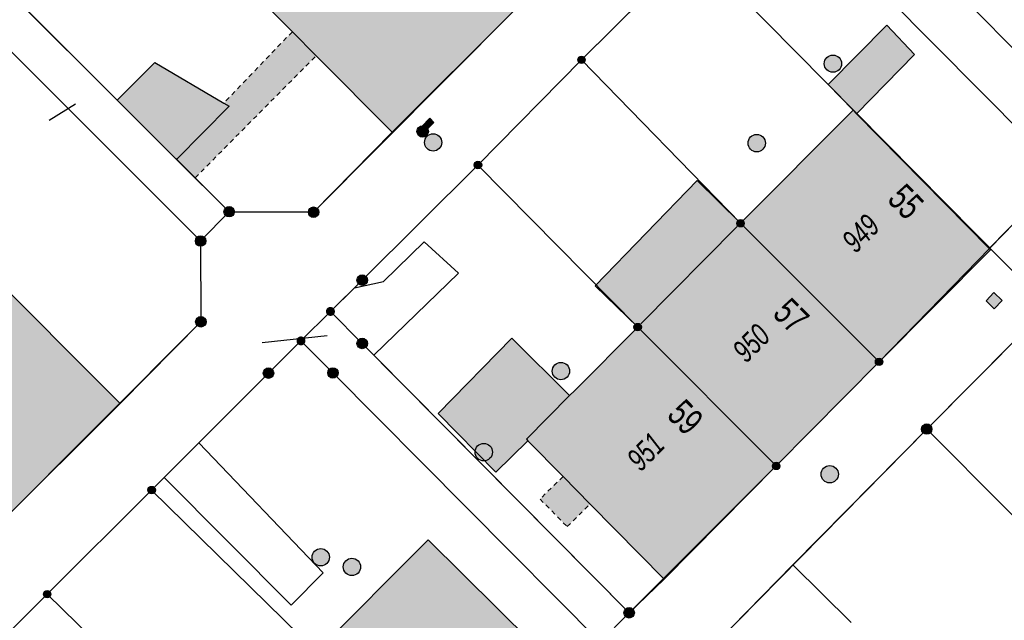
# Model space of a CAD drawing. Header units: metres. Extents: x 2695751 to 2696029, y 1260877 to 1261206.
# Tile 30 of 69: x 2695885 to 2695928, y 1261022 to 1261049. Entities that reach past the tile are written whole.
import ezdxf

# ---------------------------------------------------------------- set-up
doc = ezdxf.new("R2010")
doc.units = ezdxf.units.M
doc.linetypes.add('AUSGEZOGEN', pattern=[0])
doc.linetypes.add('VERDECKT2_S2', pattern=[0.36, 0.2, -0.16])
for name, color, linetype in [('AV_Flächen (EO)', 7, 'AUSGEZOGEN'), ('AV_Gebäudeflächen (BB)', 7, 'AUSGEZOGEN'), ('AV_Gebäudeflächen (EO)', 7, 'AUSGEZOGEN'), ('AV_Haus-Nr.', 7, 'AUSGEZOGEN'), ('AV_Hinweislinien', 7, 'AUSGEZOGEN'), ('AV_Linien (BB)', 7, 'AUSGEZOGEN'), ('AV_Linien (EO)', 7, 'AUSGEZOGEN'), ('AV_Versicherung-Nr.', 7, 'AUSGEZOGEN'), ('Liegenschaftsgrenzen', 7, 'AUSGEZOGEN'), ('PFAV', 255, 'AUSGEZOGEN'), ('PFAW', 255, 'AUSGEZOGEN'), ('PFGA', 255, 'AUSGEZOGEN'), ('PFWA', 255, 'AUSGEZOGEN'), ('RP_Abstandslinie', 7, 'AUSGEZOGEN')]:
    doc.layers.add(name, color=color, linetype=linetype)
doc.styles.add('ARIAL', font='arial.ttf')

msp = doc.modelspace()

# ---------------------------------------------------------------- hatches: boundary and pattern name
at = {"layer": 'AV_Gebäudeflächen (BB)', "true_color": 0xd2d2d2, "transparency": 33554687}
for points in [[(2695901.199, 1261043.684), (2695906.5, 1261048.97), (2695900.477, 1261055.011), (2695898.772, 1261056.722), (2695895.658, 1261053.607), (2695893.497, 1261051.464), (2695893.476, 1261051.443), (2695895.169, 1261049.747), (2695895.31, 1261049.605), (2695896.855, 1261048.051), (2695897.892, 1261047.009)], [(2695921.217, 1261044.646), (2695921.371, 1261044.489), (2695923.887, 1261047.061), (2695922.685, 1261048.336), (2695920.13, 1261045.751)], [(2695891.825, 1261042.506), (2695894.116, 1261044.812), (2695893.875, 1261044.953), (2695890.877, 1261046.712), (2695889.247, 1261045.075)], [(2695916.33, 1261039.73), (2695922.35, 1261033.71), (2695927.189, 1261038.573), (2695927.135, 1261038.628), (2695921.371, 1261044.489), (2695921.217, 1261044.646)], [(2695911.86, 1261035.22), (2695917.88, 1261029.19), (2695922.35, 1261033.71), (2695916.33, 1261039.73), (2695914.45, 1261041.586), (2695910.01, 1261037.017)], [(2695877.99, 1261032.62), (2695884.04, 1261026.6), (2695889.371, 1261031.902), (2695883.299, 1261037.969)], [(2695917.88, 1261029.19), (2695911.86, 1261035.22), (2695909.127, 1261032.468), (2695908.904, 1261032.243), (2695906.392, 1261034.738), (2695903.185, 1261031.467), (2695905.698, 1261028.917), (2695907.087, 1261030.285), (2695908.616, 1261028.733), (2695909.795, 1261027.536), (2695913.017, 1261024.266)], [(2695897.9, 1261021.11), (2695903.94, 1261015.11), (2695908.768, 1261020.027), (2695902.759, 1261025.985)]]:
    msp.add_hatch(color=254, dxfattribs=at).paths.add_polyline_path(points)
at = {"layer": 'AV_Gebäudeflächen (EO)', "true_color": 0xebebeb, "transparency": 33554687}
for points in [[(2695892.633, 1261041.702), (2695897.892, 1261047.009), (2695896.855, 1261048.051), (2695893.875, 1261044.953), (2695894.116, 1261044.812), (2695891.825, 1261042.506)], [(2695908.798, 1261026.553), (2695909.795, 1261027.536), (2695908.616, 1261028.733), (2695907.619, 1261027.75)]]:
    msp.add_hatch(color=7, dxfattribs=at).paths.add_polyline_path(points)
at = {"layer": 'PFAV', "transparency": 33554687}
for points in [[(2695909.582, 1261046.83), (2695909.579, 1261046.863), (2695909.569, 1261046.894), (2695909.553, 1261046.923), (2695909.532, 1261046.948), (2695909.506, 1261046.968), (2695909.476, 1261046.982), (2695909.445, 1261046.991), (2695909.412, 1261046.992), (2695909.379, 1261046.987), (2695909.348, 1261046.976), (2695909.321, 1261046.959), (2695909.297, 1261046.936), (2695909.278, 1261046.909), (2695909.265, 1261046.879), (2695909.258, 1261046.846), (2695909.258, 1261046.814), (2695909.265, 1261046.781), (2695909.278, 1261046.751), (2695909.297, 1261046.724), (2695909.321, 1261046.701), (2695909.348, 1261046.684), (2695909.379, 1261046.673), (2695909.412, 1261046.668), (2695909.445, 1261046.669), (2695909.476, 1261046.678), (2695909.506, 1261046.692), (2695909.532, 1261046.712), (2695909.553, 1261046.737), (2695909.569, 1261046.766), (2695909.579, 1261046.797)], [(2695905.082, 1261042.26), (2695905.079, 1261042.293), (2695905.069, 1261042.324), (2695905.053, 1261042.353), (2695905.032, 1261042.378), (2695905.006, 1261042.398), (2695904.976, 1261042.412), (2695904.945, 1261042.421), (2695904.912, 1261042.422), (2695904.879, 1261042.417), (2695904.848, 1261042.406), (2695904.821, 1261042.389), (2695904.797, 1261042.366), (2695904.778, 1261042.339), (2695904.765, 1261042.309), (2695904.758, 1261042.276), (2695904.758, 1261042.244), (2695904.765, 1261042.211), (2695904.778, 1261042.181), (2695904.797, 1261042.154), (2695904.821, 1261042.131), (2695904.848, 1261042.114), (2695904.879, 1261042.103), (2695904.912, 1261042.098), (2695904.945, 1261042.099), (2695904.976, 1261042.108), (2695905.006, 1261042.122), (2695905.032, 1261042.142), (2695905.053, 1261042.167), (2695905.069, 1261042.196), (2695905.079, 1261042.227)], [(2695894.337, 1261040.23), (2695894.333, 1261040.276), (2695894.319, 1261040.32), (2695894.297, 1261040.36), (2695894.267, 1261040.395), (2695894.23, 1261040.423), (2695894.189, 1261040.443), (2695894.144, 1261040.455), (2695894.098, 1261040.457), (2695894.053, 1261040.45), (2695894.01, 1261040.434), (2695893.971, 1261040.41), (2695893.937, 1261040.378), (2695893.911, 1261040.34), (2695893.893, 1261040.298), (2695893.884, 1261040.253), (2695893.884, 1261040.207), (2695893.893, 1261040.162), (2695893.911, 1261040.12), (2695893.937, 1261040.082), (2695893.971, 1261040.05), (2695894.01, 1261040.026), (2695894.053, 1261040.01), (2695894.098, 1261040.003), (2695894.144, 1261040.005), (2695894.189, 1261040.017), (2695894.23, 1261040.037), (2695894.267, 1261040.065), (2695894.297, 1261040.1), (2695894.319, 1261040.14), (2695894.333, 1261040.184)], [(2695898.007, 1261040.21), (2695898.003, 1261040.256), (2695897.989, 1261040.3), (2695897.967, 1261040.34), (2695897.937, 1261040.375), (2695897.9, 1261040.403), (2695897.859, 1261040.423), (2695897.814, 1261040.435), (2695897.768, 1261040.437), (2695897.723, 1261040.43), (2695897.68, 1261040.414), (2695897.641, 1261040.39), (2695897.607, 1261040.358), (2695897.581, 1261040.32), (2695897.563, 1261040.278), (2695897.554, 1261040.233), (2695897.554, 1261040.187), (2695897.563, 1261040.142), (2695897.581, 1261040.1), (2695897.607, 1261040.062), (2695897.641, 1261040.03), (2695897.68, 1261040.006), (2695897.723, 1261039.99), (2695897.768, 1261039.983), (2695897.814, 1261039.985), (2695897.859, 1261039.997), (2695897.9, 1261040.017), (2695897.937, 1261040.045), (2695897.967, 1261040.08), (2695897.989, 1261040.12), (2695898.003, 1261040.164)], [(2695916.492, 1261039.73), (2695916.489, 1261039.763), (2695916.479, 1261039.794), (2695916.463, 1261039.823), (2695916.442, 1261039.848), (2695916.416, 1261039.868), (2695916.386, 1261039.882), (2695916.355, 1261039.891), (2695916.322, 1261039.892), (2695916.289, 1261039.887), (2695916.258, 1261039.876), (2695916.231, 1261039.859), (2695916.207, 1261039.836), (2695916.188, 1261039.809), (2695916.175, 1261039.779), (2695916.168, 1261039.746), (2695916.168, 1261039.714), (2695916.175, 1261039.681), (2695916.188, 1261039.651), (2695916.207, 1261039.624), (2695916.231, 1261039.601), (2695916.258, 1261039.584), (2695916.289, 1261039.573), (2695916.322, 1261039.568), (2695916.355, 1261039.569), (2695916.386, 1261039.578), (2695916.416, 1261039.592), (2695916.442, 1261039.612), (2695916.463, 1261039.637), (2695916.479, 1261039.666), (2695916.489, 1261039.697)], [(2695893.097, 1261038.96), (2695893.093, 1261039.006), (2695893.079, 1261039.05), (2695893.057, 1261039.09), (2695893.027, 1261039.125), (2695892.99, 1261039.153), (2695892.949, 1261039.173), (2695892.904, 1261039.185), (2695892.858, 1261039.187), (2695892.813, 1261039.18), (2695892.77, 1261039.164), (2695892.731, 1261039.14), (2695892.697, 1261039.108), (2695892.671, 1261039.07), (2695892.653, 1261039.028), (2695892.644, 1261038.983), (2695892.644, 1261038.937), (2695892.653, 1261038.892), (2695892.671, 1261038.85), (2695892.697, 1261038.812), (2695892.731, 1261038.78), (2695892.77, 1261038.756), (2695892.813, 1261038.74), (2695892.858, 1261038.733), (2695892.904, 1261038.735), (2695892.949, 1261038.747), (2695892.99, 1261038.767), (2695893.027, 1261038.795), (2695893.057, 1261038.83), (2695893.079, 1261038.87), (2695893.093, 1261038.914)], [(2695900.117, 1261037.26), (2695900.113, 1261037.306), (2695900.099, 1261037.35), (2695900.077, 1261037.39), (2695900.047, 1261037.425), (2695900.01, 1261037.453), (2695899.969, 1261037.473), (2695899.924, 1261037.485), (2695899.878, 1261037.487), (2695899.833, 1261037.48), (2695899.79, 1261037.464), (2695899.751, 1261037.44), (2695899.717, 1261037.408), (2695899.691, 1261037.37), (2695899.673, 1261037.328), (2695899.664, 1261037.283), (2695899.664, 1261037.237), (2695899.673, 1261037.192), (2695899.691, 1261037.15), (2695899.717, 1261037.112), (2695899.751, 1261037.08), (2695899.79, 1261037.056), (2695899.833, 1261037.04), (2695899.878, 1261037.033), (2695899.924, 1261037.035), (2695899.969, 1261037.047), (2695900.01, 1261037.067), (2695900.047, 1261037.095), (2695900.077, 1261037.13), (2695900.099, 1261037.17), (2695900.113, 1261037.214)], [(2695898.705, 1261035.9), (2695898.701, 1261035.939), (2695898.689, 1261035.977), (2695898.67, 1261036.011), (2695898.644, 1261036.041), (2695898.613, 1261036.065), (2695898.578, 1261036.083), (2695898.54, 1261036.093), (2695898.5, 1261036.095), (2695898.461, 1261036.089), (2695898.424, 1261036.075), (2695898.391, 1261036.054), (2695898.362, 1261036.027), (2695898.34, 1261035.995), (2695898.324, 1261035.958), (2695898.316, 1261035.92), (2695898.316, 1261035.88), (2695898.324, 1261035.842), (2695898.34, 1261035.805), (2695898.362, 1261035.773), (2695898.391, 1261035.746), (2695898.424, 1261035.725), (2695898.461, 1261035.711), (2695898.5, 1261035.705), (2695898.54, 1261035.707), (2695898.578, 1261035.717), (2695898.613, 1261035.735), (2695898.644, 1261035.759), (2695898.67, 1261035.789), (2695898.689, 1261035.823), (2695898.701, 1261035.861)], [(2695893.107, 1261035.45), (2695893.103, 1261035.496), (2695893.089, 1261035.54), (2695893.067, 1261035.58), (2695893.037, 1261035.615), (2695893, 1261035.643), (2695892.959, 1261035.663), (2695892.914, 1261035.675), (2695892.868, 1261035.677), (2695892.823, 1261035.67), (2695892.78, 1261035.654), (2695892.741, 1261035.63), (2695892.707, 1261035.598), (2695892.681, 1261035.56), (2695892.663, 1261035.518), (2695892.654, 1261035.473), (2695892.654, 1261035.427), (2695892.663, 1261035.382), (2695892.681, 1261035.34), (2695892.707, 1261035.302), (2695892.741, 1261035.27), (2695892.78, 1261035.246), (2695892.823, 1261035.23), (2695892.868, 1261035.223), (2695892.914, 1261035.225), (2695892.959, 1261035.237), (2695893, 1261035.257), (2695893.037, 1261035.285), (2695893.067, 1261035.32), (2695893.089, 1261035.36), (2695893.103, 1261035.404)], [(2695912.022, 1261035.22), (2695912.019, 1261035.253), (2695912.009, 1261035.284), (2695911.993, 1261035.313), (2695911.972, 1261035.338), (2695911.946, 1261035.358), (2695911.916, 1261035.372), (2695911.885, 1261035.381), (2695911.852, 1261035.382), (2695911.819, 1261035.377), (2695911.788, 1261035.366), (2695911.761, 1261035.349), (2695911.737, 1261035.326), (2695911.718, 1261035.299), (2695911.705, 1261035.269), (2695911.698, 1261035.236), (2695911.698, 1261035.204), (2695911.705, 1261035.171), (2695911.718, 1261035.141), (2695911.737, 1261035.114), (2695911.761, 1261035.091), (2695911.788, 1261035.074), (2695911.819, 1261035.063), (2695911.852, 1261035.058), (2695911.885, 1261035.059), (2695911.916, 1261035.068), (2695911.946, 1261035.082), (2695911.972, 1261035.102), (2695911.993, 1261035.127), (2695912.009, 1261035.156), (2695912.019, 1261035.187)], [(2695897.425, 1261034.62), (2695897.421, 1261034.659), (2695897.409, 1261034.697), (2695897.39, 1261034.731), (2695897.364, 1261034.761), (2695897.333, 1261034.785), (2695897.298, 1261034.803), (2695897.26, 1261034.813), (2695897.22, 1261034.815), (2695897.181, 1261034.809), (2695897.144, 1261034.795), (2695897.111, 1261034.774), (2695897.082, 1261034.747), (2695897.06, 1261034.715), (2695897.044, 1261034.678), (2695897.036, 1261034.64), (2695897.036, 1261034.6), (2695897.044, 1261034.562), (2695897.06, 1261034.525), (2695897.082, 1261034.493), (2695897.111, 1261034.466), (2695897.144, 1261034.445), (2695897.181, 1261034.431), (2695897.22, 1261034.425), (2695897.26, 1261034.427), (2695897.298, 1261034.437), (2695897.333, 1261034.455), (2695897.364, 1261034.479), (2695897.39, 1261034.509), (2695897.409, 1261034.543), (2695897.421, 1261034.581)], [(2695900.117, 1261034.51), (2695900.113, 1261034.556), (2695900.099, 1261034.6), (2695900.077, 1261034.64), (2695900.047, 1261034.675), (2695900.01, 1261034.703), (2695899.969, 1261034.723), (2695899.924, 1261034.735), (2695899.878, 1261034.737), (2695899.833, 1261034.73), (2695899.79, 1261034.714), (2695899.751, 1261034.69), (2695899.717, 1261034.658), (2695899.691, 1261034.62), (2695899.673, 1261034.578), (2695899.664, 1261034.533), (2695899.664, 1261034.487), (2695899.673, 1261034.442), (2695899.691, 1261034.4), (2695899.717, 1261034.362), (2695899.751, 1261034.33), (2695899.79, 1261034.306), (2695899.833, 1261034.29), (2695899.878, 1261034.283), (2695899.924, 1261034.285), (2695899.969, 1261034.297), (2695900.01, 1261034.317), (2695900.047, 1261034.345), (2695900.077, 1261034.38), (2695900.099, 1261034.42), (2695900.113, 1261034.464)], [(2695922.512, 1261033.71), (2695922.509, 1261033.743), (2695922.499, 1261033.774), (2695922.483, 1261033.803), (2695922.462, 1261033.828), (2695922.436, 1261033.848), (2695922.406, 1261033.862), (2695922.375, 1261033.871), (2695922.342, 1261033.872), (2695922.309, 1261033.867), (2695922.278, 1261033.856), (2695922.251, 1261033.839), (2695922.227, 1261033.816), (2695922.208, 1261033.789), (2695922.195, 1261033.759), (2695922.188, 1261033.726), (2695922.188, 1261033.694), (2695922.195, 1261033.661), (2695922.208, 1261033.631), (2695922.227, 1261033.604), (2695922.251, 1261033.581), (2695922.278, 1261033.564), (2695922.309, 1261033.553), (2695922.342, 1261033.548), (2695922.375, 1261033.549), (2695922.406, 1261033.558), (2695922.436, 1261033.572), (2695922.462, 1261033.592), (2695922.483, 1261033.617), (2695922.499, 1261033.646), (2695922.509, 1261033.677)], [(2695896.047, 1261033.22), (2695896.043, 1261033.266), (2695896.029, 1261033.31), (2695896.007, 1261033.35), (2695895.977, 1261033.385), (2695895.94, 1261033.413), (2695895.899, 1261033.433), (2695895.854, 1261033.445), (2695895.808, 1261033.447), (2695895.763, 1261033.44), (2695895.72, 1261033.424), (2695895.681, 1261033.4), (2695895.647, 1261033.368), (2695895.621, 1261033.33), (2695895.603, 1261033.288), (2695895.594, 1261033.243), (2695895.594, 1261033.197), (2695895.603, 1261033.152), (2695895.621, 1261033.11), (2695895.647, 1261033.072), (2695895.681, 1261033.04), (2695895.72, 1261033.016), (2695895.763, 1261033), (2695895.808, 1261032.993), (2695895.854, 1261032.995), (2695895.899, 1261033.007), (2695895.94, 1261033.027), (2695895.977, 1261033.055), (2695896.007, 1261033.09), (2695896.029, 1261033.13), (2695896.043, 1261033.174)], [(2695898.847, 1261033.23), (2695898.843, 1261033.276), (2695898.829, 1261033.32), (2695898.807, 1261033.36), (2695898.777, 1261033.395), (2695898.74, 1261033.423), (2695898.699, 1261033.443), (2695898.654, 1261033.455), (2695898.608, 1261033.457), (2695898.563, 1261033.45), (2695898.52, 1261033.434), (2695898.481, 1261033.41), (2695898.447, 1261033.378), (2695898.421, 1261033.34), (2695898.403, 1261033.298), (2695898.394, 1261033.253), (2695898.394, 1261033.207), (2695898.403, 1261033.162), (2695898.421, 1261033.12), (2695898.447, 1261033.082), (2695898.481, 1261033.05), (2695898.52, 1261033.026), (2695898.563, 1261033.01), (2695898.608, 1261033.003), (2695898.654, 1261033.005), (2695898.699, 1261033.017), (2695898.74, 1261033.037), (2695898.777, 1261033.065), (2695898.807, 1261033.1), (2695898.829, 1261033.14), (2695898.843, 1261033.184)], [(2695924.647, 1261030.79), (2695924.643, 1261030.836), (2695924.629, 1261030.88), (2695924.607, 1261030.92), (2695924.577, 1261030.955), (2695924.54, 1261030.983), (2695924.499, 1261031.003), (2695924.454, 1261031.015), (2695924.408, 1261031.017), (2695924.363, 1261031.01), (2695924.32, 1261030.994), (2695924.281, 1261030.97), (2695924.247, 1261030.938), (2695924.221, 1261030.9), (2695924.203, 1261030.858), (2695924.194, 1261030.813), (2695924.194, 1261030.767), (2695924.203, 1261030.722), (2695924.221, 1261030.68), (2695924.247, 1261030.642), (2695924.281, 1261030.61), (2695924.32, 1261030.586), (2695924.363, 1261030.57), (2695924.408, 1261030.563), (2695924.454, 1261030.565), (2695924.499, 1261030.577), (2695924.54, 1261030.597), (2695924.577, 1261030.625), (2695924.607, 1261030.66), (2695924.629, 1261030.7), (2695924.643, 1261030.744)], [(2695918.042, 1261029.19), (2695918.039, 1261029.223), (2695918.029, 1261029.254), (2695918.013, 1261029.283), (2695917.992, 1261029.308), (2695917.966, 1261029.328), (2695917.936, 1261029.342), (2695917.905, 1261029.351), (2695917.872, 1261029.352), (2695917.839, 1261029.347), (2695917.808, 1261029.336), (2695917.781, 1261029.319), (2695917.757, 1261029.296), (2695917.738, 1261029.269), (2695917.725, 1261029.239), (2695917.718, 1261029.206), (2695917.718, 1261029.174), (2695917.725, 1261029.141), (2695917.738, 1261029.111), (2695917.757, 1261029.084), (2695917.781, 1261029.061), (2695917.808, 1261029.044), (2695917.839, 1261029.033), (2695917.872, 1261029.028), (2695917.905, 1261029.029), (2695917.936, 1261029.038), (2695917.966, 1261029.052), (2695917.992, 1261029.072), (2695918.013, 1261029.097), (2695918.029, 1261029.126), (2695918.039, 1261029.157)], [(2695890.902, 1261028.14), (2695890.899, 1261028.173), (2695890.889, 1261028.204), (2695890.873, 1261028.233), (2695890.852, 1261028.258), (2695890.826, 1261028.278), (2695890.796, 1261028.292), (2695890.765, 1261028.301), (2695890.732, 1261028.302), (2695890.699, 1261028.297), (2695890.668, 1261028.286), (2695890.641, 1261028.269), (2695890.617, 1261028.246), (2695890.598, 1261028.219), (2695890.585, 1261028.189), (2695890.578, 1261028.156), (2695890.578, 1261028.124), (2695890.585, 1261028.091), (2695890.598, 1261028.061), (2695890.617, 1261028.034), (2695890.641, 1261028.011), (2695890.668, 1261027.994), (2695890.699, 1261027.983), (2695890.732, 1261027.978), (2695890.765, 1261027.979), (2695890.796, 1261027.988), (2695890.826, 1261028.002), (2695890.852, 1261028.022), (2695890.873, 1261028.047), (2695890.889, 1261028.076), (2695890.899, 1261028.107)], [(2695886.362, 1261023.62), (2695886.359, 1261023.653), (2695886.349, 1261023.684), (2695886.333, 1261023.713), (2695886.312, 1261023.738), (2695886.286, 1261023.758), (2695886.256, 1261023.772), (2695886.225, 1261023.781), (2695886.192, 1261023.782), (2695886.159, 1261023.777), (2695886.128, 1261023.766), (2695886.101, 1261023.749), (2695886.077, 1261023.726), (2695886.058, 1261023.699), (2695886.045, 1261023.669), (2695886.038, 1261023.636), (2695886.038, 1261023.604), (2695886.045, 1261023.571), (2695886.058, 1261023.541), (2695886.077, 1261023.514), (2695886.101, 1261023.491), (2695886.128, 1261023.474), (2695886.159, 1261023.463), (2695886.192, 1261023.458), (2695886.225, 1261023.459), (2695886.256, 1261023.468), (2695886.286, 1261023.482), (2695886.312, 1261023.502), (2695886.333, 1261023.527), (2695886.349, 1261023.556), (2695886.359, 1261023.587)], [(2695911.717, 1261022.81), (2695911.713, 1261022.856), (2695911.699, 1261022.9), (2695911.677, 1261022.94), (2695911.647, 1261022.975), (2695911.61, 1261023.003), (2695911.569, 1261023.023), (2695911.524, 1261023.035), (2695911.478, 1261023.037), (2695911.433, 1261023.03), (2695911.39, 1261023.014), (2695911.351, 1261022.99), (2695911.317, 1261022.958), (2695911.291, 1261022.92), (2695911.273, 1261022.878), (2695911.264, 1261022.833), (2695911.264, 1261022.787), (2695911.273, 1261022.742), (2695911.291, 1261022.7), (2695911.317, 1261022.662), (2695911.351, 1261022.63), (2695911.39, 1261022.606), (2695911.433, 1261022.59), (2695911.478, 1261022.583), (2695911.524, 1261022.585), (2695911.569, 1261022.597), (2695911.61, 1261022.617), (2695911.647, 1261022.645), (2695911.677, 1261022.68), (2695911.699, 1261022.72), (2695911.713, 1261022.764)]]:
    msp.add_hatch(color=7, dxfattribs=at).paths.add_polyline_path(points)
at = {"layer": 'PFAW', "transparency": 33554687}
for color, points in [(7, [(2695920.719, 1261046.661), (2695920.711, 1261046.736), (2695920.689, 1261046.809), (2695920.652, 1261046.875), (2695920.602, 1261046.932), (2695920.542, 1261046.979), (2695920.474, 1261047.012), (2695920.401, 1261047.031), (2695920.325, 1261047.035), (2695920.25, 1261047.024), (2695920.179, 1261046.997), (2695920.114, 1261046.957), (2695920.059, 1261046.905), (2695920.016, 1261046.843), (2695919.986, 1261046.773), (2695919.971, 1261046.699), (2695919.971, 1261046.623), (2695919.986, 1261046.548), (2695920.016, 1261046.479), (2695920.059, 1261046.416), (2695920.114, 1261046.364), (2695920.179, 1261046.324), (2695920.25, 1261046.298), (2695920.325, 1261046.286), (2695920.401, 1261046.29), (2695920.474, 1261046.309), (2695920.542, 1261046.342), (2695920.602, 1261046.389), (2695920.652, 1261046.446), (2695920.689, 1261046.513), (2695920.711, 1261046.585)]), (7, [(2695903.348, 1261043.241), (2695903.34, 1261043.316), (2695903.318, 1261043.389), (2695903.281, 1261043.455), (2695903.231, 1261043.512), (2695903.171, 1261043.559), (2695903.103, 1261043.592), (2695903.03, 1261043.611), (2695902.954, 1261043.615), (2695902.879, 1261043.604), (2695902.808, 1261043.577), (2695902.743, 1261043.537), (2695902.688, 1261043.485), (2695902.645, 1261043.423), (2695902.615, 1261043.353), (2695902.6, 1261043.279), (2695902.6, 1261043.203), (2695902.615, 1261043.128), (2695902.645, 1261043.059), (2695902.688, 1261042.996), (2695902.743, 1261042.944), (2695902.808, 1261042.904), (2695902.879, 1261042.878), (2695902.954, 1261042.866), (2695903.03, 1261042.87), (2695903.103, 1261042.889), (2695903.171, 1261042.922), (2695903.231, 1261042.969), (2695903.281, 1261043.026), (2695903.318, 1261043.093), (2695903.34, 1261043.165)]), (253, [(2695917.413, 1261043.211), (2695917.405, 1261043.287), (2695917.382, 1261043.36), (2695917.345, 1261043.427), (2695917.295, 1261043.486), (2695917.234, 1261043.533), (2695917.165, 1261043.566), (2695917.091, 1261043.586), (2695917.015, 1261043.589), (2695916.939, 1261043.578), (2695916.867, 1261043.551), (2695916.802, 1261043.511), (2695916.746, 1261043.458), (2695916.703, 1261043.395), (2695916.672, 1261043.324), (2695916.657, 1261043.249), (2695916.657, 1261043.173), (2695916.672, 1261043.098), (2695916.703, 1261043.027), (2695916.746, 1261042.964), (2695916.802, 1261042.911), (2695916.867, 1261042.871), (2695916.939, 1261042.844), (2695917.015, 1261042.833), (2695917.091, 1261042.836), (2695917.165, 1261042.856), (2695917.234, 1261042.889), (2695917.295, 1261042.936), (2695917.345, 1261042.995), (2695917.382, 1261043.062), (2695917.405, 1261043.135)]), (7, [(2695926.996, 1261036.362), (2695927.357, 1261036.017), (2695927.702, 1261036.378), (2695927.341, 1261036.723)]), (7, [(2695908.9, 1261033.309), (2695908.892, 1261033.384), (2695908.87, 1261033.457), (2695908.833, 1261033.523), (2695908.783, 1261033.58), (2695908.723, 1261033.627), (2695908.655, 1261033.66), (2695908.582, 1261033.679), (2695908.506, 1261033.683), (2695908.431, 1261033.672), (2695908.36, 1261033.645), (2695908.295, 1261033.605), (2695908.24, 1261033.553), (2695908.197, 1261033.491), (2695908.167, 1261033.421), (2695908.152, 1261033.347), (2695908.152, 1261033.271), (2695908.167, 1261033.196), (2695908.197, 1261033.127), (2695908.24, 1261033.064), (2695908.295, 1261033.012), (2695908.36, 1261032.972), (2695908.431, 1261032.946), (2695908.506, 1261032.934), (2695908.582, 1261032.938), (2695908.655, 1261032.957), (2695908.723, 1261032.99), (2695908.783, 1261033.037), (2695908.833, 1261033.094), (2695908.87, 1261033.161), (2695908.892, 1261033.233)]), (253, [(2695905.552, 1261029.789), (2695905.544, 1261029.865), (2695905.521, 1261029.938), (2695905.484, 1261030.005), (2695905.434, 1261030.064), (2695905.373, 1261030.111), (2695905.304, 1261030.144), (2695905.23, 1261030.164), (2695905.154, 1261030.167), (2695905.078, 1261030.156), (2695905.006, 1261030.129), (2695904.941, 1261030.089), (2695904.885, 1261030.036), (2695904.842, 1261029.973), (2695904.811, 1261029.902), (2695904.796, 1261029.827), (2695904.796, 1261029.751), (2695904.811, 1261029.676), (2695904.842, 1261029.605), (2695904.885, 1261029.542), (2695904.941, 1261029.489), (2695905.006, 1261029.449), (2695905.078, 1261029.422), (2695905.154, 1261029.411), (2695905.23, 1261029.414), (2695905.304, 1261029.434), (2695905.373, 1261029.467), (2695905.434, 1261029.514), (2695905.484, 1261029.573), (2695905.521, 1261029.64), (2695905.544, 1261029.713)]), (7, [(2695920.58, 1261028.83), (2695920.572, 1261028.905), (2695920.55, 1261028.978), (2695920.513, 1261029.044), (2695920.463, 1261029.101), (2695920.403, 1261029.148), (2695920.335, 1261029.181), (2695920.262, 1261029.2), (2695920.186, 1261029.204), (2695920.111, 1261029.193), (2695920.04, 1261029.166), (2695919.975, 1261029.126), (2695919.92, 1261029.074), (2695919.877, 1261029.012), (2695919.847, 1261028.942), (2695919.832, 1261028.868), (2695919.832, 1261028.792), (2695919.847, 1261028.717), (2695919.877, 1261028.648), (2695919.92, 1261028.585), (2695919.975, 1261028.533), (2695920.04, 1261028.493), (2695920.111, 1261028.467), (2695920.186, 1261028.455), (2695920.262, 1261028.459), (2695920.335, 1261028.478), (2695920.403, 1261028.511), (2695920.463, 1261028.558), (2695920.513, 1261028.615), (2695920.55, 1261028.682), (2695920.572, 1261028.754)]), (7, [(2695898.464, 1261025.223), (2695898.456, 1261025.298), (2695898.434, 1261025.371), (2695898.397, 1261025.437), (2695898.347, 1261025.494), (2695898.287, 1261025.541), (2695898.219, 1261025.574), (2695898.146, 1261025.593), (2695898.07, 1261025.597), (2695897.995, 1261025.586), (2695897.924, 1261025.559), (2695897.859, 1261025.519), (2695897.804, 1261025.467), (2695897.761, 1261025.405), (2695897.731, 1261025.335), (2695897.716, 1261025.261), (2695897.716, 1261025.185), (2695897.731, 1261025.11), (2695897.761, 1261025.041), (2695897.804, 1261024.978), (2695897.859, 1261024.926), (2695897.924, 1261024.886), (2695897.995, 1261024.86), (2695898.07, 1261024.848), (2695898.146, 1261024.852), (2695898.219, 1261024.871), (2695898.287, 1261024.904), (2695898.347, 1261024.951), (2695898.397, 1261025.008), (2695898.434, 1261025.075), (2695898.456, 1261025.147)]), (253, [(2695899.822, 1261024.804), (2695899.814, 1261024.88), (2695899.791, 1261024.953), (2695899.754, 1261025.02), (2695899.704, 1261025.079), (2695899.643, 1261025.126), (2695899.574, 1261025.159), (2695899.5, 1261025.179), (2695899.424, 1261025.182), (2695899.348, 1261025.171), (2695899.276, 1261025.144), (2695899.211, 1261025.104), (2695899.155, 1261025.051), (2695899.112, 1261024.988), (2695899.081, 1261024.917), (2695899.066, 1261024.842), (2695899.066, 1261024.766), (2695899.081, 1261024.691), (2695899.112, 1261024.62), (2695899.155, 1261024.557), (2695899.211, 1261024.504), (2695899.276, 1261024.464), (2695899.348, 1261024.437), (2695899.424, 1261024.426), (2695899.5, 1261024.429), (2695899.574, 1261024.449), (2695899.643, 1261024.482), (2695899.704, 1261024.529), (2695899.754, 1261024.588), (2695899.791, 1261024.655), (2695899.814, 1261024.728)])]:
    msp.add_hatch(color=color, dxfattribs=at).paths.add_polyline_path(points)
at = {"layer": 'PFGA', "transparency": 33554687}
msp.add_hatch(color=7, dxfattribs=at).paths.add_polyline_path([(2695902.697, 1261043.544), (2695902.728, 1261043.584), (2695902.751, 1261043.629), (2695902.765, 1261043.678), (2695902.768, 1261043.728), (2695902.761, 1261043.779), (2695902.744, 1261043.826), (2695902.718, 1261043.869), (2695902.683, 1261043.907), (2695902.642, 1261043.936), (2695902.596, 1261043.957), (2695902.546, 1261043.967), (2695902.496, 1261043.968), (2695902.446, 1261043.958), (2695902.399, 1261043.939), (2695902.358, 1261043.911), (2695902.322, 1261043.875), (2695902.295, 1261043.832), (2695902.277, 1261043.785), (2695902.269, 1261043.735), (2695902.27, 1261043.684), (2695902.282, 1261043.635), (2695902.304, 1261043.589), (2695902.335, 1261043.549), (2695902.373, 1261043.516), (2695902.416, 1261043.491), (2695902.465, 1261043.475), (2695902.515, 1261043.469), (2695902.565, 1261043.473), (2695902.614, 1261043.488), (2695902.658, 1261043.512)])
at = {"layer": 'PFWA', "transparency": 33554687}
msp.add_hatch(color=7, dxfattribs=at).paths.add_polyline_path([(2695903.008, 1261044.11), (2695902.832, 1261044.288), (2695902.476, 1261043.936), (2695902.652, 1261043.758)])

# ---------------------------------------------------------------- linework, layer by layer
at = {"layer": 'AV_Flächen (EO)', "color": 7, "linetype": 'VERDECKT2_S2', "transparency": 33554687}
for p, q in [((2695896.855, 1261048.051), (2695893.875, 1261044.953)), ((2695892.633, 1261041.702), (2695897.892, 1261047.009)), ((2695891.825, 1261042.506), (2695892.633, 1261041.702)), ((2695908.798, 1261026.553), (2695909.795, 1261027.536))]:
    msp.add_line(p, q, dxfattribs=at)
at = {"layer": 'AV_Flächen (EO)', "color": 7, "linetype": 'AUSGEZOGEN', "transparency": 33554687}
for p, q in [((2695897.892, 1261047.009), (2695896.855, 1261048.051)), ((2695909.795, 1261027.536), (2695908.616, 1261028.733))]:
    msp.add_line(p, q, dxfattribs=at)
msp.add_lwpolyline([(2695893.875, 1261044.953), (2695894.116, 1261044.812), (2695891.825, 1261042.506)], dxfattribs=at)
at = {"layer": 'AV_Flächen (EO)', "color": 7, "linetype": 'VERDECKT2_S2', "transparency": 33554687}
msp.add_lwpolyline([(2695908.616, 1261028.733), (2695907.619, 1261027.75), (2695908.798, 1261026.553)], dxfattribs=at)
at = {"layer": 'AV_Hinweislinien', "color": 7, "linetype": 'AUSGEZOGEN', "transparency": 33554687}
for p, q in [((2695886.291, 1261044.213), (2695887.426, 1261044.914)), ((2695895.551, 1261034.544), (2695898.365, 1261034.854))]:
    msp.add_line(p, q, dxfattribs=at)
at = {"layer": 'AV_Linien (BB)', "color": 7, "linetype": 'AUSGEZOGEN', "transparency": 33554687}
for p, q in [((2695862.915, 1261113.318), (2695975.417, 1260999.539)), ((2695929.454, 1261042.735), (2695918.418, 1261053.891)), ((2695892.87, 1261038.96), (2695881.81, 1261050.01)), ((2695889.247, 1261045.075), (2695885.183, 1261049.125)), ((2695906.5, 1261048.97), (2695901.199, 1261043.684)), ((2695891.825, 1261042.506), (2695889.247, 1261045.075)), ((2695916.33, 1261039.73), (2695921.217, 1261044.646)), ((2695921.217, 1261044.646), (2695921.371, 1261044.489)), ((2695921.371, 1261044.489), (2695927.135, 1261038.628)), ((2695891.825, 1261042.506), (2695894.11, 1261040.23)), ((2695929.435, 1261040.991), (2695927.135, 1261038.628)), ((2695922.35, 1261033.71), (2695916.33, 1261039.73)), ((2695898.51, 1261035.9), (2695899.553, 1261036.928)), ((2695911.86, 1261035.22), (2695917.88, 1261029.19)), ((2695911.49, 1261022.81), (2695900.392, 1261034.004)), ((2695922.35, 1261033.71), (2695917.88, 1261029.19)), ((2695889.371, 1261031.902), (2695884.04, 1261026.6)), ((2695891.281, 1261028.681), (2695892.788, 1261030.188)), ((2695917.88, 1261029.19), (2695913.017, 1261024.266)), ((2695914.09, 1261020.3), (2695918.607, 1261024.887)), ((2695921.143, 1261022.387), (2695918.607, 1261024.887)), ((2695911.49, 1261022.81), (2695913.017, 1261024.266))]:
    msp.add_line(p, q, dxfattribs=at)
for points in [[(2695901.199, 1261043.684), (2695897.892, 1261047.009), (2695896.855, 1261048.051), (2695895.31, 1261049.605), (2695895.169, 1261049.747), (2695893.476, 1261051.443), (2695893.497, 1261051.464), (2695895.658, 1261053.607)], [(2695899.553, 1261036.928), (2695899.89, 1261037.26), (2695904.92, 1261042.26), (2695909.42, 1261046.83), (2695916.389, 1261053.739)], [(2695921.217, 1261044.646), (2695920.13, 1261045.751), (2695922.685, 1261048.336), (2695923.887, 1261047.061), (2695921.371, 1261044.489)], [(2695889.247, 1261045.075), (2695890.877, 1261046.712), (2695893.875, 1261044.953), (2695894.116, 1261044.812), (2695891.825, 1261042.506)], [(2695894.11, 1261040.23), (2695897.78, 1261040.21), (2695901.199, 1261043.684)], [(2695911.86, 1261035.22), (2695910.01, 1261037.017), (2695914.45, 1261041.586), (2695916.33, 1261039.73)], [(2695892.87, 1261038.96), (2695892.88, 1261035.45), (2695889.371, 1261031.902)], [(2695899.553, 1261036.928), (2695900.823, 1261037.202), (2695902.579, 1261038.92), (2695904.08, 1261037.559), (2695900.392, 1261034.004)], [(2695927.135, 1261038.628), (2695927.189, 1261038.573), (2695922.35, 1261033.71)], [(2695918.607, 1261024.887), (2695924.42, 1261030.79), (2695931.946, 1261038.361)], [(2695877.99, 1261032.62), (2695883.299, 1261037.969), (2695889.371, 1261031.902)], [(2695900.392, 1261034.004), (2695899.89, 1261034.51), (2695898.51, 1261035.9)], [(2695908.904, 1261032.243), (2695909.127, 1261032.468), (2695911.86, 1261035.22)], [(2695907.087, 1261030.285), (2695905.698, 1261028.917), (2695903.185, 1261031.467), (2695906.392, 1261034.738), (2695908.904, 1261032.243)], [(2695897.23, 1261034.62), (2695895.82, 1261033.22), (2695892.788, 1261030.188)], [(2695910.23, 1261021.53), (2695898.62, 1261033.23), (2695897.23, 1261034.62)], [(2695891.281, 1261028.681), (2695896.797, 1261023.144), (2695898.2, 1261024.545), (2695892.788, 1261030.188)], [(2695913.017, 1261024.266), (2695909.795, 1261027.536), (2695908.616, 1261028.733), (2695907.087, 1261030.285)], [(2695879.223, 1261016.686), (2695886.2, 1261023.62), (2695890.74, 1261028.14), (2695891.281, 1261028.681)], [(2695897.9, 1261021.11), (2695902.759, 1261025.985), (2695908.768, 1261020.027)]]:
    msp.add_lwpolyline(points, dxfattribs=at)
at = {"layer": 'AV_Linien (EO)', "color": 7, "linetype": 'AUSGEZOGEN', "transparency": 33554687}
msp.add_line((2695912.001, 1261035.362), (2695916.189, 1261039.588), dxfattribs=at)
msp.add_lwpolyline([(2695908.904, 1261032.243), (2695907.023, 1261030.35), (2695907.087, 1261030.285)], dxfattribs=at)
at = {"layer": 'Liegenschaftsgrenzen', "color": 7, "linetype": 'AUSGEZOGEN', "transparency": 33554687}
for p, q in [((2695917.49, 1261054.83), (2695909.42, 1261046.83)), ((2695917.49, 1261054.83), (2695930.3, 1261041.88)), ((2695894.11, 1261040.23), (2695883.04, 1261051.26)), ((2695881.81, 1261050.01), (2695892.87, 1261038.96)), ((2695909.42, 1261046.83), (2695904.92, 1261042.26)), ((2695930.3, 1261041.88), (2695922.35, 1261033.71)), ((2695892.87, 1261038.96), (2695894.11, 1261040.23)), ((2695932.87, 1261039.29), (2695924.42, 1261030.79)), ((2695898.51, 1261035.9), (2695897.23, 1261034.62)), ((2695922.35, 1261033.71), (2695917.88, 1261029.19)), ((2695924.42, 1261030.79), (2695914.09, 1261020.3)), ((2695917.88, 1261029.19), (2695911.49, 1261022.81)), ((2695890.74, 1261028.14), (2695886.2, 1261023.62)), ((2695886.2, 1261023.62), (2695878.18, 1261015.65)), ((2695911.49, 1261022.81), (2695910.23, 1261021.53))]:
    msp.add_line(p, q, dxfattribs=at)
for points in [[(2695906.5, 1261048.97), (2695897.78, 1261040.21), (2695894.11, 1261040.23)], [(2695909.42, 1261046.83), (2695916.33, 1261039.73), (2695922.35, 1261033.71)], [(2695904.92, 1261042.26), (2695899.89, 1261037.26), (2695898.51, 1261035.9)], [(2695904.92, 1261042.26), (2695911.86, 1261035.22), (2695917.88, 1261029.19)], [(2695892.87, 1261038.96), (2695892.88, 1261035.45), (2695884.04, 1261026.6)], [(2695898.51, 1261035.9), (2695899.89, 1261034.51), (2695911.49, 1261022.81)], [(2695897.23, 1261034.62), (2695895.82, 1261033.22), (2695890.74, 1261028.14)], [(2695910.23, 1261021.53), (2695898.62, 1261033.23), (2695897.23, 1261034.62)], [(2695924.42, 1261030.79), (2695931.35, 1261023.84), (2695937.42, 1261017.75)], [(2695890.74, 1261028.14), (2695897.9, 1261021.11), (2695903.94, 1261015.11)], [(2695899.47, 1261010.6), (2695893.4, 1261016.58), (2695886.2, 1261023.62)]]:
    msp.add_lwpolyline(points, dxfattribs=at)
at = {"layer": 'PFAV', "color": 7, "transparency": 33554687}
for centre, radius in [((2695909.42, 1261046.83), 0.162), ((2695904.92, 1261042.26), 0.162), ((2695894.11, 1261040.23), 0.227), ((2695897.78, 1261040.21), 0.227), ((2695916.33, 1261039.73), 0.162), ((2695892.87, 1261038.96), 0.227), ((2695899.89, 1261037.26), 0.227), ((2695892.88, 1261035.45), 0.227), ((2695911.86, 1261035.22), 0.162), ((2695899.89, 1261034.51), 0.227), ((2695922.35, 1261033.71), 0.162), ((2695895.82, 1261033.22), 0.227), ((2695898.62, 1261033.23), 0.227), ((2695924.42, 1261030.79), 0.227), ((2695917.88, 1261029.19), 0.162), ((2695890.74, 1261028.14), 0.162), ((2695886.2, 1261023.62), 0.162), ((2695911.49, 1261022.81), 0.227)]:
    msp.add_circle(centre, radius, dxfattribs=at)
at = {"layer": 'PFAW', "transparency": 33554687}
msp.add_lwpolyline([(2695926.996, 1261036.362), (2695927.341, 1261036.723), (2695927.702, 1261036.378), (2695927.357, 1261036.017), (2695926.996, 1261036.362)], close=True, dxfattribs=at)
for centre, radius in [((2695920.344, 1261046.661), 0.375), ((2695902.973, 1261043.241), 0.375), ((2695917.034, 1261043.211), 0.379), ((2695908.525, 1261033.309), 0.375), ((2695905.173, 1261029.789), 0.379), ((2695920.205, 1261028.83), 0.375), ((2695898.089, 1261025.223), 0.375), ((2695899.443, 1261024.804), 0.379)]:
    msp.add_circle(centre, radius, dxfattribs=at)
at = {"layer": 'PFGA', "transparency": 33554687}
msp.add_circle((2695902.518, 1261043.719), 0.25, dxfattribs=at)
at = {"layer": 'PFWA', "transparency": 33554687}
msp.add_lwpolyline([(2695903.008, 1261044.11), (2695902.832, 1261044.288), (2695902.476, 1261043.936), (2695902.652, 1261043.758), (2695903.008, 1261044.11)], close=True, dxfattribs=at)
at = {"layer": 'RP_Abstandslinie', "color": 7, "linetype": 'AUSGEZOGEN', "transparency": 33554687}
msp.add_lwpolyline([(2695815.92, 1261083.45), (2695852.53, 1261047.34), (2695889.71, 1261010.67), (2695915.9, 1260984.83), (2695942.7, 1260958.39), (2695972.35, 1260992.97), (2695942.13, 1261023.53), (2695912.25, 1261053.75), (2695881.66, 1261084.69), (2695850.32, 1261116.38)], dxfattribs=at)

# ---------------------------------------------------------------- texts
at = {"layer": 'AV_Haus-Nr.', "color": 7, "transparency": 33554687, "char_height": 1.1621, "width": 1.68109, "attachment_point": 2, "style": 'ARIAL'}
for s, insert, rotation in [('\\W0.70;55', (2695923.934, 1261041.082), 314.5194), ('\\W0.70;57', (2695918.947, 1261036.126), 315), ('\\W0.70;59', (2695914.351, 1261031.72), 314.9523)]:
    msp.add_mtext(s, dxfattribs=dict(at, insert=insert, rotation=rotation))
at = {"layer": 'AV_Versicherung-Nr.', "color": 7, "transparency": 33554687, "char_height": 0.96842, "attachment_point": 5, "style": 'ARIAL'}
for s, insert, width, rotation in [('\\A1;{\\fArial|i1|b0;\\H0.968418;\\W0.700000;\\C7;949}\\P', (2695921.555, 1261039.291), 1.93301, 45.1413), ('\\A1;{\\fArial|i1|b0;\\H0.968418;\\W0.700000;\\C7;950}\\P', (2695916.798, 1261034.523), 1.93301, 45.3186), ('\\A1;{\\fArial|i1|b0;\\H0.968418;\\W0.700000;\\C7;951}\\P', (2695912.208, 1261029.806), 1.92219, 45.3573)]:
    msp.add_mtext(s, dxfattribs=dict(at, insert=insert, width=width, rotation=rotation))

doc.saveas('drawing.dxf')
